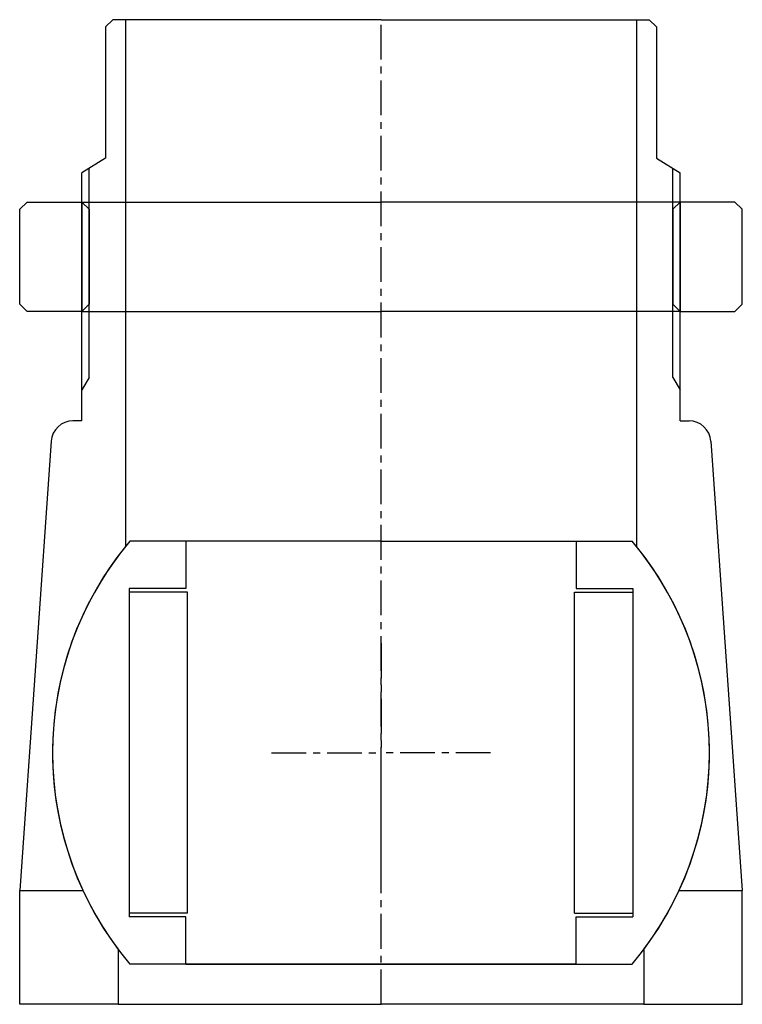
# Model space of a CAD drawing. Header units: millimetres. Extents: x -50 to 50, y 0 to 135.
import ezdxf

# ---------------------------------------------------------------- set-up
doc = ezdxf.new("R2010")
doc.units = ezdxf.units.MM
doc.header["$LTSCALE"] = 0.15
doc.header["$MEASUREMENT"] = 0
doc.linetypes.add('CENTER', pattern=[50.8, 31.75, -6.35, 6.35, -6.35])
doc.layers.get('0').update_dxf_attribs({"linetype": 'CONTINUOUS'})
doc.layers.add('CENTER', color=1, linetype='CENTER')

# ---------------------------------------------------------------- blocks, each defined once
blk = doc.blocks.new('5BT-98-90-house')
for p, q in [((-36.75, 100.5), (-37.75, 99.5)), ((-35, 100.5), (-36.75, 100.5)), ((-35, 100.5), (-35, 28.28)), ((0, 100.5), (-35, 100.5)), ((0, 100.5), (35, 100.5)), ((35, 100.5), (35, 28.28)), ((35, 100.5), (36.75, 100.5)), ((36.75, 100.5), (37.75, 99.5)), ((-37.75, 99.5), (-37.75, 81.5)), ((37.75, 99.5), (37.75, 81.5)), ((-37.75, 81.5), (-41, 79.5)), ((37.75, 81.5), (41, 79.5)), ((-40, 51.43), (-40, 80.12)), ((40, 51.43), (40, 80.12)), ((-41, 45.5), (-41, 79.5)), ((41, 45.5), (41, 79.5)), ((-40, 51.43), (-41, 49.74)), ((40, 51.43), (41, 49.74)), ((-41, 45.5), (-42.2, 45.5)), ((41, 45.5), (42.2, 45.5)), ((-45.19, 42.69), (-49.5, -18.9)), ((45.19, 42.69), (49.5, -18.9)), ((-49.5, -34.5), (-49.5, -18.9)), ((-49.5, -18.9), (-40.84, -18.9)), ((40.84, -18.9), (49.5, -18.9)), ((49.5, -34.5), (49.5, -18.9)), ((-36, -27), (-36, -34.5)), ((36, -27), (36, -34.5)), ((-36, -34.5), (-49.5, -34.5)), ((-36, -34.5), (0, -34.5)), ((36, -34.5), (0, -34.5)), ((36, -34.5), (49.5, -34.5))]:
    blk.add_line(p, q)
for centre, radius, start, end in [((-42.2, 42.5), 3, 89.9974, 176.3089), ((42.2, 42.5), 3, 3.6915, 90), ((0, 0), 45, 141.0576, 216.8699), ((0, 0), 45, 323.1301, 38.9424)]:
    blk.add_arc(centre, radius, start, end)
at = {"layer": 'CENTER'}
blk.add_line((0, -34.5), (0, 100.5), dxfattribs=at)
blk = doc.blocks.new('5BT-98-90-nut')
for p, q in [((-48.5, 15), (-49.5, 14)), ((-48.5, 15), (-41, 15)), ((-41, 15), (0, 15)), ((-41, 15), (-41, 0)), ((-41, 15), (-40, 14)), ((41, 15), (0, 15)), ((41, 15), (40, 14)), ((41, 15), (41, 0)), ((48.5, 15), (41, 15)), ((48.5, 15), (49.5, 14)), ((-49.5, 1), (-49.5, 14)), ((-40, 14), (-40, 1)), ((40, 14), (40, 1)), ((49.5, 1), (49.5, 14)), ((-48.5, 0), (-49.5, 1)), ((-41, 0), (-48.5, 0)), ((-40, 1), (-41, 0)), ((-41, 0), (0, 0)), ((41, 0), (0, 0)), ((40, 1), (41, 0)), ((41, 0), (48.5, 0)), ((48.5, 0), (49.5, 1))]:
    blk.add_line(p, q)
blk = doc.blocks.new('Ball-90-53')
for p, q in [((0, 29), (-34.41, 29)), ((-26.75, 29), (-26.75, 22.5)), ((0, 29), (34.41, 29)), ((26.75, 29), (26.75, 22.5)), ((-34.5, 22.5), (-34.5, -22.5)), ((-26.75, 22.5), (-34.5, 22.5)), ((-26.5, 22), (-34.5, 22)), ((-26.5, -22), (-26.5, 22)), ((26.5, -22), (26.5, 22)), ((26.5, 22), (34.5, 22)), ((26.75, 22.5), (34.5, 22.5)), ((34.5, 22.5), (34.5, -22.5)), ((-26.5, -22), (-34.5, -22)), ((-26.75, -22.5), (-34.5, -22.5)), ((-26.75, -29), (-26.75, -22.5)), ((26.5, -22), (34.5, -22)), ((26.75, -29), (26.75, -22.5)), ((26.75, -22.5), (34.5, -22.5)), ((0, -29), (-34.41, -29)), ((-26.75, -29), (0, -29)), ((26.75, -29), (0, -29)), ((0, -29), (34.41, -29))]:
    blk.add_line(p, q)
for start, end in [(139.876, 220.124), (319.876, 40.124)]:
    blk.add_arc((0, 0), 45, start, end)
at = {"layer": 'CENTER'}
for p in [(0, 15), (-15, 0), (15, 0), (0, -15)]:
    blk.add_line(p, (0, 0), dxfattribs=at)

msp = doc.modelspace()

# ---------------------------------------------------------------- block references
for name, p in [('5BT-98-90-house', (0, 34.5)), ('5BT-98-90-nut', (0, 95)), ('Ball-90-53', (0, 34.5))]:
    msp.add_blockref(name, p)

doc.saveas('drawing.dxf')
